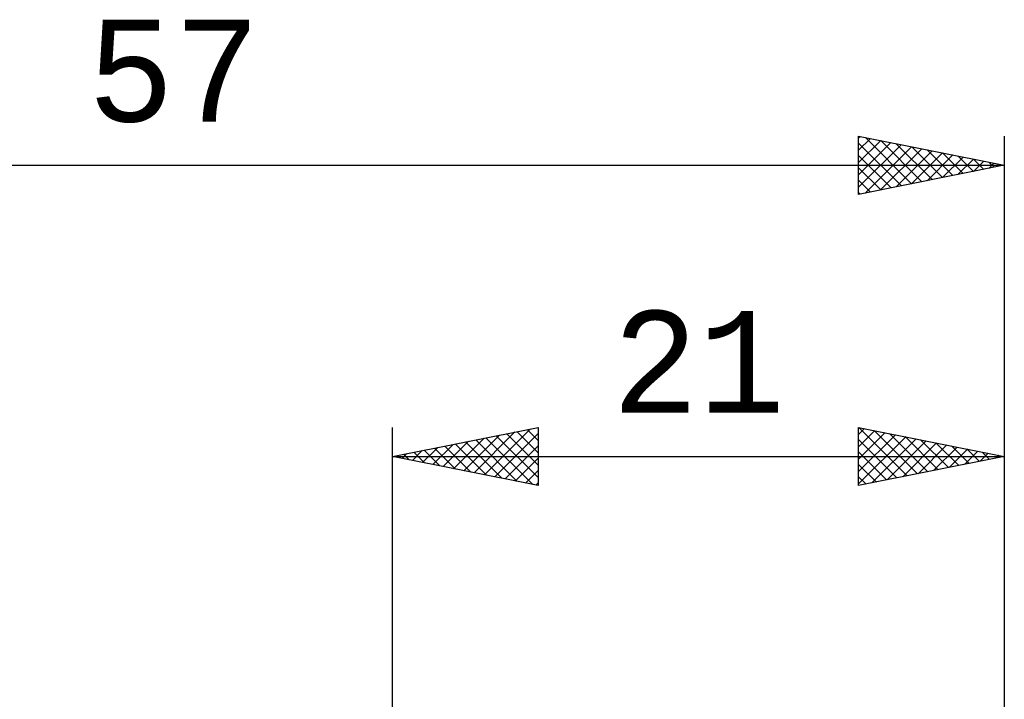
# Model space of a CAD drawing. Header units: millimetres. Extents: x -53 to 71, y -37 to 40.
# Tile 6 of 7: x -13 to 21, y 17 to 40. Entities that reach past the tile are written whole.
import ezdxf
from ezdxf.enums import TextEntityAlignment as Align

# ---------------------------------------------------------------- set-up
doc = ezdxf.new("R2010")
doc.units = ezdxf.units.MM
doc.header["$LTSCALE"] = 4.55
doc.layers.add('2', color=7, linetype='CONTINUOUS')
doc.layers.add('SK2', color=7, linetype='CONTINUOUS')
doc.styles.get("Standard").update_dxf_attribs({"font": 'Monospac821 BT'})

msp = doc.modelspace()

# ---------------------------------------------------------------- linework, layer by layer
at = {"layer": '2', "color": 7, "linetype": 'CONTINUOUS', "lineweight": 25}
for p, q in [((0, 0), (0, 26)), ((0, 25), (5, 26)), ((2.449, 24.51), (3.673, 25.735)), ((2.802, 24.44), (4.203, 25.841)), ((3.156, 24.369), (4.733, 25.947)), ((3.509, 24.298), (5, 25.789)), ((3.562, 25.712), (5, 24.274)), ((3.915, 25.783), (5, 24.698)), ((4.269, 25.854), (5, 25.123)), ((4.623, 25.925), (5, 25.547)), ((4.976, 25.995), (5, 25.971)), ((5, 26), (5, 24)), ((16, 24), (16, 26)), ((16, 26), (21, 25)), ((16, 25.758), (16.202, 25.96)), ((16, 25.334), (16.555, 25.889)), ((16, 24.91), (16.909, 25.818)), ((16, 24.485), (17.262, 25.748)), ((16.003, 25.999), (17.668, 24.334)), ((16.533, 25.893), (18.022, 24.404)), ((17.063, 25.787), (18.376, 24.475)), ((21, 26), (21, 2.5)), ((1.388, 24.722), (2.082, 25.416)), ((1.741, 24.652), (2.612, 25.522)), ((1.794, 25.359), (2.691, 24.462)), ((2.095, 24.581), (3.143, 25.629)), ((2.148, 25.43), (3.221, 24.356)), ((2.501, 25.5), (3.752, 24.25)), ((2.855, 25.571), (4.282, 24.144)), ((3.208, 25.642), (4.812, 24.038)), ((3.863, 24.227), (5, 25.365)), ((16, 24.061), (17.616, 25.677)), ((16, 25.578), (17.315, 24.263)), ((16.454, 24.091), (17.969, 25.606)), ((16.984, 24.197), (18.323, 25.535)), ((17.515, 24.303), (18.676, 25.465)), ((17.594, 25.681), (18.729, 24.546)), ((18.045, 24.409), (19.03, 25.394)), ((18.124, 25.575), (19.083, 24.617)), ((18.654, 25.469), (19.436, 24.687)), ((19.185, 25.363), (19.79, 24.758)), ((0.327, 24.935), (0.491, 25.098)), ((0.38, 25.076), (0.57, 24.886)), ((0.681, 24.864), (1.021, 25.204)), ((0.733, 25.147), (1.1, 24.78)), ((1.034, 24.793), (1.552, 25.31)), ((1.087, 25.217), (1.63, 24.674)), ((1.441, 25.288), (2.161, 24.568)), ((16, 25.154), (16.961, 24.192)), ((18.575, 24.515), (19.384, 25.323)), ((19.106, 24.621), (19.737, 25.253)), ((19.636, 24.727), (20.091, 25.182)), ((19.715, 25.257), (20.143, 24.829)), ((20.166, 24.833), (20.444, 25.111)), ((20.245, 25.151), (20.497, 24.899)), ((20.697, 24.939), (20.798, 25.04)), ((20.776, 25.045), (20.85, 24.97)), ((0, 25), (21, 25)), ((5, 24), (0, 25)), ((0.026, 25.005), (0.039, 24.992)), ((4.216, 24.157), (5, 24.94)), ((21, 25), (16, 24)), ((16, 24.729), (16.608, 24.122)), ((4.57, 24.086), (5, 24.516)), ((4.923, 24.015), (5, 24.092)), ((16, 24.305), (16.254, 24.051))]:
    msp.add_line(p, q, dxfattribs=at)
at = {"layer": 'SK2', "color": 7, "linetype": 'CONTINUOUS', "lineweight": 25}
for p, q in [((16, 34), (16, 36)), ((16, 36), (21, 35)), ((16, 35.94), (16.05, 35.99)), ((16, 35.516), (16.403, 35.919)), ((16, 35.092), (16.757, 35.849)), ((16.231, 35.954), (17.82, 34.364)), ((16.761, 35.848), (18.174, 34.435)), ((21, 36), (21, 0)), ((16, 34.668), (17.11, 35.778)), ((16, 35.76), (17.467, 34.293)), ((16, 34.243), (17.464, 35.707)), ((16.226, 34.045), (17.817, 35.637)), ((16.756, 34.151), (18.171, 35.566)), ((17.287, 34.257), (18.525, 35.495)), ((17.291, 35.742), (18.528, 34.506)), ((17.822, 35.636), (18.881, 34.576)), ((18.352, 35.53), (19.235, 34.647)), ((16, 35.336), (17.113, 34.223)), ((17.817, 34.363), (18.878, 35.424)), ((18.347, 34.469), (19.232, 35.354)), ((18.878, 34.576), (19.585, 35.283)), ((18.882, 35.424), (19.588, 34.718)), ((19.408, 34.682), (19.939, 35.212)), ((19.413, 35.317), (19.942, 34.788)), ((19.943, 35.211), (20.295, 34.859)), ((-36, 35), (21, 35)), ((21, 35), (16, 34)), ((16, 34.912), (16.76, 34.152)), ((19.938, 34.788), (20.292, 35.142)), ((20.469, 34.894), (20.646, 35.071)), ((20.473, 35.105), (20.649, 34.93)), ((20.999, 35), (20.999, 35)), ((16, 34.487), (16.406, 34.081)), ((16, 34.063), (16.053, 34.011))]:
    msp.add_line(p, q, dxfattribs=at)

# ---------------------------------------------------------------- texts
at = {"layer": '2', "color": 7, "linetype": 'CONTINUOUS', "lineweight": 25}
msp.add_text('21', height=3.5, dxfattribs=at).set_placement((10.5, 26.5), align=Align.CENTER)
at = {"layer": 'SK2', "color": 7, "linetype": 'CONTINUOUS', "lineweight": 25}
msp.add_text('57', height=3.5, dxfattribs=at).set_placement((-7.5, 36.5), align=Align.CENTER)

doc.saveas('drawing.dxf')
